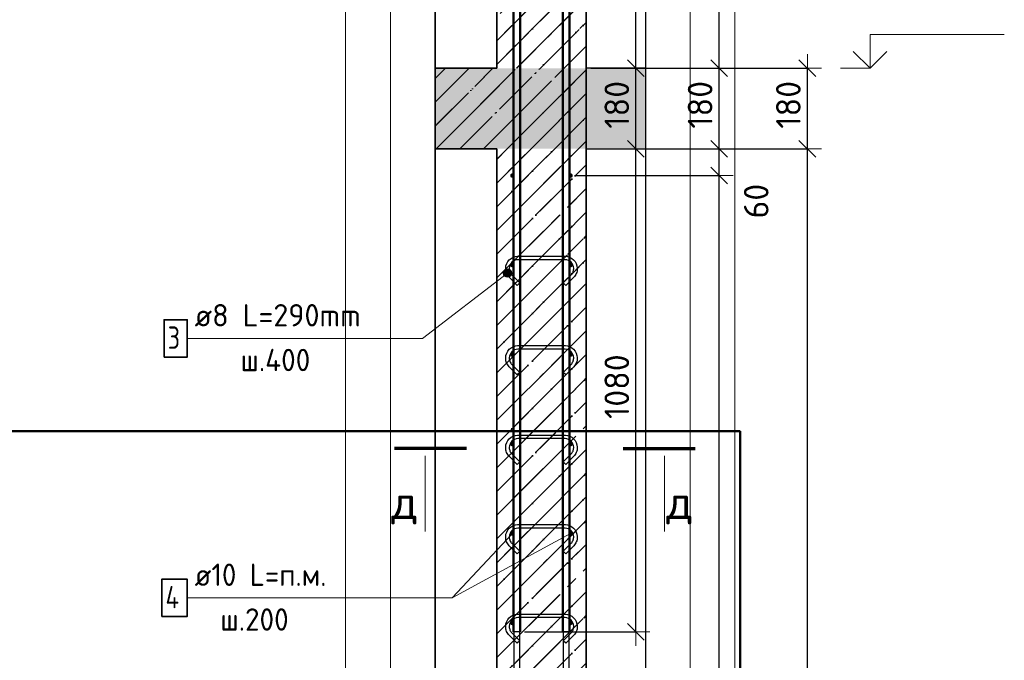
# Model space of a CAD drawing. Header units: millimetres. Extents: x -3026 to 47325, y -2839 to 55854.
# Tile 59 of 130: x 23640 to 25840, y 46178 to 47610. Entities that reach past the tile are written whole.
import ezdxf

# ---------------------------------------------------------------- set-up
doc = ezdxf.new("R2010")
doc.units = ezdxf.units.MM
doc.header["$PDMODE"] = 65
doc.linetypes.add('______11', pattern=[125, 100, -12.5, 0, -12.5])
doc.linetypes.add('______5', pattern=[275, 200, -25, 25, -25])
for name, color, linetype, lineweight in [('Standard', 7, 'Continuous', 25), ('Арм.стержн. вертикальными 1', 22, 'Continuous', 35), ('Арм.стержн.горизонт. 1', 180, 'Continuous', 35), ('Высотная отметка (окна)', 7, 'Continuous', 13), ('Высотная отметки_ общее', 7, 'Continuous', 13), ('Перекрытие_ общее', 7, 'Continuous', 35), ('Размерная линия_ общее', 7, 'Continuous', 13)]:
    doc.layers.add(name, color=color, linetype=linetype, lineweight=lineweight)
doc.layers.add('Арм.стержн. вертикальными 2', color=7, linetype='Continuous', lineweight=35, true_color=0x006e00)
doc.layers.add('Арм.стержн.Стяжки', color=7, linetype='Continuous', lineweight=35, true_color=0x501e0f)
doc.styles.add('ISOCPEUR', font='ISOCPEUR')
doc.dimstyles.new('DIMSTYLE_3', dxfattribs={"dimtxt": 55, "dimasz": 62.5, "dimexe": 0, "dimexo": 0, "dimgap": 27.5, "dimtad": 2, "dimdec": 0, "dimrnd": 5, "dimzin": 12, "dimdsep": 46, "dimtxsty": 'ISOCPEUR', "dimblk1": 'ALL_ML_STRICH', "dimblk2": 'ALL_ML_STRICH', "dimsah": 1, "dimcen": 0, "dimclrd": 7, "dimclre": 256, "dimclrt": 7, "dimadec": 0, "dimazin": 0, "dimtfac": 1, "dimtdec": 0, "dimtix": 1, "dimtmove": 2, "dimatfit": 3, "dimfxl": 0, "dimtzin": 0, "dimlwd": 0, "dimlwe": -3, "dimarcsym": 0})
doc.dimstyles.new('DIMSTYLE_9', dxfattribs={"dimtxt": 55, "dimasz": 62.5, "dimexe": 0, "dimexo": 0, "dimgap": 27.5, "dimtad": 0, "dimdec": 0, "dimrnd": 5, "dimzin": 12, "dimdsep": 46, "dimtxsty": 'ISOCPEUR', "dimblk1": 'ALL_ML_STRICH', "dimblk2": 'ALL_ML_STRICH', "dimsah": 1, "dimcen": 0, "dimclrd": 7, "dimclre": 256, "dimclrt": 7, "dimadec": 0, "dimazin": 0, "dimtfac": 1, "dimtdec": 0, "dimtix": 1, "dimtmove": 2, "dimatfit": 3, "dimfxl": 0, "dimtvp": 1.2, "dimtzin": 0, "dimlwd": 0, "dimlwe": -3, "dimarcsym": 0})
pattern_1 = [(225, (0, 0), (53.03301, -53.03301), [100, -12.5, 0, -12.5]), (225, (26.52, -26.52), (53.03301, -53.03301), [200, -25, 25, -25])]

# ---------------------------------------------------------------- blocks, each defined once
blk = doc.blocks.new('COMPLEX_ELEVATIONDIM_5')
at = {"layer": 'Высотная отметки_ общее', "color": 7, "linetype": 'Continuous', "lineweight": 13, "transparency": 33554687}
for p, q in [((25540, 47501.6), (25540, 47576.6)), ((25540, 47576.6), (25840, 47576.6)), ((25540, 47501.6), (25502.5, 47539.1)), ((25540, 47501.6), (25577.5, 47539.1)), ((25540, 47501.6), (25540, 47501.6)), ((25540, 47501.6), (25540, 47501.6)), ((25540, 47501.6), (25540, 47501.6)), ((25540, 47501.6), (25540, 47501.6))]:
    blk.add_line(p, q, dxfattribs=at)
blk.add_lwpolyline([(25540, 47501.6), (25532.1, 47501.6), (25532.1, 47501.6), (25473.9, 47501.6)], dxfattribs=at)
blk = doc.blocks.new('ALL_ML_STRICH')
at = {"color": 0, "linetype": 'ByBlock', "lineweight": -2}
for p, q in [((0, -0.5), (0, 0.5)), ((-1, 0), (0.5, 0)), ((-0.3, -0.3), (0.3, 0.3))]:
    blk.add_line(p, q, dxfattribs=at)
blk = doc.blocks.new('*D115')
at = {"layer": 'DEFPOINTS', "color": 7, "linetype": 'Continuous', "lineweight": 13, "transparency": 33554687}
for p in [(24992.1, 47321.6), (25020.7, 44201.6), (25400, 44201.6)]:
    blk.add_point(p, dxfattribs=at)
at = {"layer": 'Размерная линия_ общее', "color": 253, "linetype": 'Continuous', "lineweight": -2, "true_color": 0xa0a0a0, "transparency": 33554687}
for p, q in [((25012.1, 47321.6), (25400, 47321.6)), ((25040.7, 44201.6), (25400, 44201.6))]:
    blk.add_line(p, q, dxfattribs=at)
at = {"layer": 'Размерная линия_ общее', "color": 7, "linetype": 'Continuous', "lineweight": -2, "transparency": 33554687}
blk.add_line((25400, 44201.6), (25400, 47321.6), dxfattribs=at)
at = {"layer": 'Размерная линия_ общее', "color": 7, "linetype": 'Continuous', "lineweight": 13, "transparency": 33554687, "xscale": 62.5, "yscale": 62.5, "zscale": 62.5}
for p, rotation in [((25400, 47321.6), 90), ((25400, 44201.6), 270)]:
    blk.add_blockref('ALL_ML_STRICH', p, dxfattribs=dict(at, rotation=rotation))
at = {"layer": 'Размерная линия_ общее', "color": 7, "linetype": 'Continuous', "lineweight": 13, "transparency": 33554687, "insert": (25357.5, 45769.8), "char_height": 55, "width": 220, "attachment_point": 5, "rotation": 90, "style": 'ISOCPEUR'}
blk.add_mtext('\\A1;{3120}', dxfattribs=at)
blk = doc.blocks.new('*D116')
at = {"layer": 'DEFPOINTS', "color": 7, "linetype": 'Continuous', "lineweight": 13, "transparency": 33554687}
for p in [(24996.1, 47501.6), (24992.1, 47321.6), (25400, 47321.6)]:
    blk.add_point(p, dxfattribs=at)
at = {"layer": 'Размерная линия_ общее', "color": 253, "linetype": 'Continuous', "lineweight": -2, "true_color": 0xa0a0a0, "transparency": 33554687}
for p, q in [((25016.1, 47501.6), (25400, 47501.6)), ((25012.1, 47321.6), (25400, 47321.6))]:
    blk.add_line(p, q, dxfattribs=at)
at = {"layer": 'Размерная линия_ общее', "color": 7, "linetype": 'Continuous', "lineweight": -2, "transparency": 33554687}
blk.add_line((25400, 47321.6), (25400, 47501.6), dxfattribs=at)
at = {"layer": 'Размерная линия_ общее', "color": 7, "linetype": 'Continuous', "lineweight": 13, "transparency": 33554687, "xscale": 62.5, "yscale": 62.5, "zscale": 62.5}
for p, rotation in [((25400, 47501.6), 90), ((25400, 47321.6), 270)]:
    blk.add_blockref('ALL_ML_STRICH', p, dxfattribs=dict(at, rotation=rotation))
at = {"layer": 'Размерная линия_ общее', "color": 7, "linetype": 'Continuous', "lineweight": 13, "transparency": 33554687, "insert": (25357.5, 47419.8), "char_height": 55, "width": 165, "attachment_point": 5, "rotation": 90, "style": 'ISOCPEUR'}
blk.add_mtext('\\A1;{180}', dxfattribs=at)
blk = doc.blocks.new('*D117')
at = {"layer": 'DEFPOINTS', "color": 7, "linetype": 'Continuous', "lineweight": 13, "transparency": 33554687}
for p in [(24895.9, 47321.6), (24747.9, 46241.6), (25016.7, 46241.6)]:
    blk.add_point(p, dxfattribs=at)
at = {"layer": 'Размерная линия_ общее', "color": 253, "linetype": 'Continuous', "lineweight": -2, "true_color": 0xa0a0a0, "transparency": 33554687}
for p, q in [((24915.9, 47321.6), (25016.7, 47321.6)), ((24767.9, 46241.6), (25016.7, 46241.6))]:
    blk.add_line(p, q, dxfattribs=at)
at = {"layer": 'Размерная линия_ общее', "color": 7, "linetype": 'Continuous', "lineweight": -2, "transparency": 33554687}
blk.add_line((25016.7, 46241.6), (25016.7, 47321.6), dxfattribs=at)
at = {"layer": 'Размерная линия_ общее', "color": 7, "linetype": 'Continuous', "lineweight": 13, "transparency": 33554687, "xscale": 62.5, "yscale": 62.5, "zscale": 62.5}
for p, rotation in [((25016.7, 47321.6), 90), ((25016.7, 46241.6), 270)]:
    blk.add_blockref('ALL_ML_STRICH', p, dxfattribs=dict(at, rotation=rotation))
at = {"layer": 'Размерная линия_ общее', "color": 7, "linetype": 'Continuous', "lineweight": 13, "transparency": 33554687, "insert": (24974.2, 46789.8), "char_height": 55, "width": 220, "attachment_point": 5, "rotation": 90, "style": 'ISOCPEUR'}
blk.add_mtext('\\A1;{1080}', dxfattribs=at)
blk = doc.blocks.new('*D118')
at = {"layer": 'DEFPOINTS', "color": 7, "linetype": 'Continuous', "lineweight": 13, "transparency": 33554687}
for p in [(24895.9, 47501.6), (24895.9, 47321.6), (25016.7, 47321.6)]:
    blk.add_point(p, dxfattribs=at)
at = {"layer": 'Размерная линия_ общее', "color": 253, "linetype": 'Continuous', "lineweight": -2, "true_color": 0xa0a0a0, "transparency": 33554687}
for p, q in [((24915.9, 47501.6), (25016.7, 47501.6)), ((24915.9, 47321.6), (25016.7, 47321.6))]:
    blk.add_line(p, q, dxfattribs=at)
at = {"layer": 'Размерная линия_ общее', "color": 7, "linetype": 'Continuous', "lineweight": -2, "transparency": 33554687}
blk.add_line((25016.7, 47321.6), (25016.7, 47501.6), dxfattribs=at)
at = {"layer": 'Размерная линия_ общее', "color": 7, "linetype": 'Continuous', "lineweight": 13, "transparency": 33554687, "xscale": 62.5, "yscale": 62.5, "zscale": 62.5}
for p, rotation in [((25016.7, 47501.6), 90), ((25016.7, 47321.6), 270)]:
    blk.add_blockref('ALL_ML_STRICH', p, dxfattribs=dict(at, rotation=rotation))
at = {"layer": 'Размерная линия_ общее', "color": 7, "linetype": 'Continuous', "lineweight": 13, "transparency": 33554687, "insert": (24974.2, 47419.8), "char_height": 55, "width": 165, "attachment_point": 5, "rotation": 90, "style": 'ISOCPEUR'}
blk.add_mtext('\\A1;{180}', dxfattribs=at)
blk = doc.blocks.new('*D119')
at = {"layer": 'DEFPOINTS', "color": 7, "linetype": 'Continuous', "lineweight": 13, "transparency": 33554687}
for p in [(24857.9, 48581.6), (24895.9, 47501.6), (25016.7, 47501.6)]:
    blk.add_point(p, dxfattribs=at)
at = {"layer": 'Размерная линия_ общее', "color": 253, "linetype": 'Continuous', "lineweight": -2, "true_color": 0xa0a0a0, "transparency": 33554687}
for p, q in [((24877.9, 48581.6), (25016.7, 48581.6)), ((24915.9, 47501.6), (25016.7, 47501.6))]:
    blk.add_line(p, q, dxfattribs=at)
at = {"layer": 'Размерная линия_ общее', "color": 7, "linetype": 'Continuous', "lineweight": -2, "transparency": 33554687}
blk.add_line((25016.7, 47501.6), (25016.7, 48581.6), dxfattribs=at)
at = {"layer": 'Размерная линия_ общее', "color": 7, "linetype": 'Continuous', "lineweight": 13, "transparency": 33554687, "xscale": 62.5, "yscale": 62.5, "zscale": 62.5}
for p, rotation in [((25016.7, 48581.6), 90), ((25016.7, 47501.6), 270)]:
    blk.add_blockref('ALL_ML_STRICH', p, dxfattribs=dict(at, rotation=rotation))
at = {"layer": 'Размерная линия_ общее', "color": 7, "linetype": 'Continuous', "lineweight": 13, "transparency": 33554687, "insert": (24974.2, 48049.8), "char_height": 55, "width": 220, "attachment_point": 5, "rotation": 90, "style": 'ISOCPEUR'}
blk.add_mtext('\\A1;{1080}', dxfattribs=at)
blk = doc.blocks.new('*D121')
at = {"layer": 'DEFPOINTS', "color": 7, "linetype": 'Continuous', "lineweight": 13, "transparency": 33554687}
for p in [(24860.9, 47261.6), (24860.9, 44261.6), (25202.8, 44261.6)]:
    blk.add_point(p, dxfattribs=at)
at = {"layer": 'Размерная линия_ общее', "color": 253, "linetype": 'Continuous', "lineweight": -2, "true_color": 0xa0a0a0, "transparency": 33554687}
for p, q in [((24880.9, 47261.6), (25202.8, 47261.6)), ((24880.9, 44261.6), (25202.8, 44261.6))]:
    blk.add_line(p, q, dxfattribs=at)
at = {"layer": 'Размерная линия_ общее', "color": 7, "linetype": 'Continuous', "lineweight": -2, "transparency": 33554687}
blk.add_line((25202.8, 44261.6), (25202.8, 47261.6), dxfattribs=at)
at = {"layer": 'Размерная линия_ общее', "color": 7, "linetype": 'Continuous', "lineweight": 13, "transparency": 33554687, "xscale": 62.5, "yscale": 62.5, "zscale": 62.5}
for p, rotation in [((25202.8, 47261.6), 90), ((25202.8, 44261.6), 270)]:
    blk.add_blockref('ALL_ML_STRICH', p, dxfattribs=dict(at, rotation=rotation))
at = {"layer": 'Размерная линия_ общее', "color": 7, "linetype": 'Continuous', "lineweight": 13, "transparency": 33554687, "insert": (25132.8, 45576.6), "char_height": 55, "width": 2.75, "attachment_point": 1, "rotation": 90, "line_spacing_factor": 0.60241, "style": 'ISOCPEUR'}
blk.add_mtext('\\W0.91;15х200=3000', dxfattribs=at)
blk = doc.blocks.new('*D122')
at = {"layer": 'DEFPOINTS', "color": 7, "linetype": 'Continuous', "lineweight": 13, "transparency": 33554687}
for p in [(24895.9, 47321.6), (24860.9, 47261.6), (25202.8, 47261.6)]:
    blk.add_point(p, dxfattribs=at)
at = {"layer": 'Размерная линия_ общее', "color": 253, "linetype": 'Continuous', "lineweight": -2, "true_color": 0xa0a0a0, "transparency": 33554687}
for p, q in [((24915.9, 47321.6), (25202.8, 47321.6)), ((24880.9, 47261.6), (25202.8, 47261.6))]:
    blk.add_line(p, q, dxfattribs=at)
at = {"layer": 'Размерная линия_ общее', "color": 7, "linetype": 'Continuous', "lineweight": -2, "transparency": 33554687}
blk.add_line((25202.8, 47261.6), (25202.8, 47321.6), dxfattribs=at)
at = {"layer": 'Размерная линия_ общее', "color": 7, "linetype": 'Continuous', "lineweight": 13, "transparency": 33554687, "xscale": 62.5, "yscale": 62.5, "zscale": 62.5}
for p, rotation in [((25202.8, 47321.6), 90), ((25202.8, 47261.6), 270)]:
    blk.add_blockref('ALL_ML_STRICH', p, dxfattribs=dict(at, rotation=rotation))
at = {"layer": 'Размерная линия_ общее', "color": 7, "linetype": 'Continuous', "lineweight": 13, "transparency": 33554687, "insert": (25285.7, 47204.5), "char_height": 55, "width": 110, "attachment_point": 5, "rotation": 90, "style": 'ISOCPEUR'}
blk.add_mtext('\\A1;{60}', dxfattribs=at)
blk = doc.blocks.new('*D123')
at = {"layer": 'DEFPOINTS', "color": 7, "linetype": 'Continuous', "lineweight": 13, "transparency": 33554687}
for p in [(24895.9, 47501.6), (24895.9, 47321.6), (25202.8, 47321.6)]:
    blk.add_point(p, dxfattribs=at)
at = {"layer": 'Размерная линия_ общее', "color": 253, "linetype": 'Continuous', "lineweight": -2, "true_color": 0xa0a0a0, "transparency": 33554687}
for p, q in [((24915.9, 47501.6), (25202.8, 47501.6)), ((24915.9, 47321.6), (25202.8, 47321.6))]:
    blk.add_line(p, q, dxfattribs=at)
at = {"layer": 'Размерная линия_ общее', "color": 7, "linetype": 'Continuous', "lineweight": -2, "transparency": 33554687}
blk.add_line((25202.8, 47321.6), (25202.8, 47501.6), dxfattribs=at)
at = {"layer": 'Размерная линия_ общее', "color": 7, "linetype": 'Continuous', "lineweight": 13, "transparency": 33554687, "xscale": 62.5, "yscale": 62.5, "zscale": 62.5}
for p, rotation in [((25202.8, 47501.6), 90), ((25202.8, 47321.6), 270)]:
    blk.add_blockref('ALL_ML_STRICH', p, dxfattribs=dict(at, rotation=rotation))
at = {"layer": 'Размерная линия_ общее', "color": 7, "linetype": 'Continuous', "lineweight": 13, "transparency": 33554687, "insert": (25160.3, 47419.8), "char_height": 55, "width": 165, "attachment_point": 5, "rotation": 90, "style": 'ISOCPEUR'}
blk.add_mtext('\\A1;{180}', dxfattribs=at)
blk = doc.blocks.new('*D124')
at = {"layer": 'DEFPOINTS', "color": 7, "linetype": 'Continuous', "lineweight": 13, "transparency": 33554687}
for p in [(24856.9, 48501.6), (24895.9, 47501.6), (25202.8, 47501.6)]:
    blk.add_point(p, dxfattribs=at)
at = {"layer": 'Размерная линия_ общее', "color": 253, "linetype": 'Continuous', "lineweight": -2, "true_color": 0xa0a0a0, "transparency": 33554687}
for p, q in [((24876.9, 48501.6), (25202.8, 48501.6)), ((24915.9, 47501.6), (25202.8, 47501.6))]:
    blk.add_line(p, q, dxfattribs=at)
at = {"layer": 'Размерная линия_ общее', "color": 7, "linetype": 'Continuous', "lineweight": -2, "transparency": 33554687}
blk.add_line((25202.8, 47501.6), (25202.8, 48501.6), dxfattribs=at)
at = {"layer": 'Размерная линия_ общее', "color": 7, "linetype": 'Continuous', "lineweight": 13, "transparency": 33554687, "xscale": 62.5, "yscale": 62.5, "zscale": 62.5}
for p, rotation in [((25202.8, 48501.6), 90), ((25202.8, 47501.6), 270)]:
    blk.add_blockref('ALL_ML_STRICH', p, dxfattribs=dict(at, rotation=rotation))
at = {"layer": 'Размерная линия_ общее', "color": 7, "linetype": 'Continuous', "lineweight": 13, "transparency": 33554687, "insert": (25160.3, 48009.8), "char_height": 55, "width": 220, "attachment_point": 5, "rotation": 90, "style": 'ISOCPEUR'}
blk.add_mtext('\\A1;{1000}', dxfattribs=at)

msp = doc.modelspace()

# ---------------------------------------------------------------- hatches: boundary and pattern name
at = {"layer": 'Standard', "linetype": 'Continuous', "lineweight": 35, "true_color": 0xababab, "transparency": 33554687}
h = msp.add_hatch(dxfattribs=at)
h.set_pattern_fill('__________541', color=253, scale=25, angle=135, style=0, pattern_type=2)
h.set_pattern_definition(pattern_1)
h.paths.add_polyline_path([(24705.9, 47501.6), (24905.9, 47501.6), (24905.9, 48630.8), (24705.9, 48630.8)], flags=0)
at = {"layer": 'Standard', "linetype": 'Continuous', "lineweight": 13, "transparency": 33554687}
h = msp.add_hatch(dxfattribs=at)
h.set_pattern_fill('__________539', scale=25, style=0, pattern_type=2)
h.set_pattern_definition([(45, (0, 0), (-53.03301, 53.03301), [100, -12.5, 0, -12.5]), (45, (-26.52, 26.52), (-53.03301, 53.03301), [200, -25, 25, -25])])
h.paths.add_polyline_path([(24905.9, 47321.6), (24905.9, 47501.6), (24568.2, 47501.6), (24568.2, 47321.6)], flags=0)
msp.add_hatch(color=9, dxfattribs=at).paths.add_polyline_path([(24905.9, 47321.6), (24905.9, 47501.6), (24568.2, 47501.6), (24568.2, 47321.6)])
at = {"layer": 'Standard', "linetype": 'Continuous', "lineweight": 35, "true_color": 0xababab, "transparency": 33554687}
h = msp.add_hatch(dxfattribs=at)
h.set_pattern_fill('__________541', color=253, scale=25, angle=135, style=0, pattern_type=2)
h.set_pattern_definition(pattern_1)
h.paths.add_polyline_path([(24905.9, 47321.6), (24705.9, 47321.6), (24705.9, 44201.6), (24905.9, 44201.6)], flags=0)
at = {"layer": 'Арм.стержн.горизонт. 1', "linetype": 'Continuous', "lineweight": 50, "transparency": 33554687}
for points in [[(24745.9, 47261.6), (24745.5, 47263.5), (24744.4, 47265.1), (24742.8, 47266.2), (24740.9, 47266.6), (24738.9, 47266.2), (24737.3, 47265.1), (24736.2, 47263.5), (24735.9, 47261.6), (24736.2, 47259.6), (24737.3, 47258), (24738.9, 47256.9), (24740.9, 47256.6), (24742.8, 47256.9), (24744.4, 47258), (24745.5, 47259.6)], [(24875.9, 47261.6), (24875.5, 47263.5), (24874.4, 47265.1), (24872.8, 47266.2), (24870.9, 47266.6), (24868.9, 47266.2), (24867.3, 47265.1), (24866.2, 47263.5), (24865.9, 47261.6), (24866.2, 47259.6), (24867.3, 47258), (24868.9, 47256.9), (24870.9, 47256.6), (24872.8, 47256.9), (24874.4, 47258), (24875.5, 47259.6)], [(24745.9, 47061.6), (24745.5, 47063.5), (24744.4, 47065.1), (24742.8, 47066.2), (24740.9, 47066.6), (24738.9, 47066.2), (24737.3, 47065.1), (24736.2, 47063.5), (24735.9, 47061.6), (24736.2, 47059.6), (24737.3, 47058), (24738.9, 47056.9), (24740.9, 47056.6), (24742.8, 47056.9), (24744.4, 47058), (24745.5, 47059.6)], [(24875.9, 47061.6), (24875.5, 47063.5), (24874.4, 47065.1), (24872.8, 47066.2), (24870.9, 47066.6), (24868.9, 47066.2), (24867.3, 47065.1), (24866.2, 47063.5), (24865.9, 47061.6), (24866.2, 47059.6), (24867.3, 47058), (24868.9, 47056.9), (24870.9, 47056.6), (24872.8, 47056.9), (24874.4, 47058), (24875.5, 47059.6)], [(24745.9, 46861.6), (24745.5, 46863.5), (24744.4, 46865.1), (24742.8, 46866.2), (24740.9, 46866.6), (24738.9, 46866.2), (24737.3, 46865.1), (24736.2, 46863.5), (24735.9, 46861.6), (24736.2, 46859.6), (24737.3, 46858), (24738.9, 46856.9), (24740.9, 46856.6), (24742.8, 46856.9), (24744.4, 46858), (24745.5, 46859.6)], [(24875.9, 46861.6), (24875.5, 46863.5), (24874.4, 46865.1), (24872.8, 46866.2), (24870.9, 46866.6), (24868.9, 46866.2), (24867.3, 46865.1), (24866.2, 46863.5), (24865.9, 46861.6), (24866.2, 46859.6), (24867.3, 46858), (24868.9, 46856.9), (24870.9, 46856.6), (24872.8, 46856.9), (24874.4, 46858), (24875.5, 46859.6)], [(24745.9, 46661.6), (24745.5, 46663.5), (24744.4, 46665.1), (24742.8, 46666.2), (24740.9, 46666.6), (24738.9, 46666.2), (24737.3, 46665.1), (24736.2, 46663.5), (24735.9, 46661.6), (24736.2, 46659.6), (24737.3, 46658), (24738.9, 46656.9), (24740.9, 46656.6), (24742.8, 46656.9), (24744.4, 46658), (24745.5, 46659.6)], [(24875.9, 46661.6), (24875.5, 46663.5), (24874.4, 46665.1), (24872.8, 46666.2), (24870.9, 46666.6), (24868.9, 46666.2), (24867.3, 46665.1), (24866.2, 46663.5), (24865.9, 46661.6), (24866.2, 46659.6), (24867.3, 46658), (24868.9, 46656.9), (24870.9, 46656.6), (24872.8, 46656.9), (24874.4, 46658), (24875.5, 46659.6)], [(24745.9, 46461.6), (24745.5, 46463.5), (24744.4, 46465.1), (24742.8, 46466.2), (24740.9, 46466.6), (24738.9, 46466.2), (24737.3, 46465.1), (24736.2, 46463.5), (24735.9, 46461.6), (24736.2, 46459.6), (24737.3, 46458), (24738.9, 46456.9), (24740.9, 46456.6), (24742.8, 46456.9), (24744.4, 46458), (24745.5, 46459.6)], [(24875.9, 46461.6), (24875.5, 46463.5), (24874.4, 46465.1), (24872.8, 46466.2), (24870.9, 46466.6), (24868.9, 46466.2), (24867.3, 46465.1), (24866.2, 46463.5), (24865.9, 46461.6), (24866.2, 46459.6), (24867.3, 46458), (24868.9, 46456.9), (24870.9, 46456.6), (24872.8, 46456.9), (24874.4, 46458), (24875.5, 46459.6)], [(24745.9, 46261.6), (24745.5, 46263.5), (24744.4, 46265.1), (24742.8, 46266.2), (24740.9, 46266.6), (24738.9, 46266.2), (24737.3, 46265.1), (24736.2, 46263.5), (24735.9, 46261.6), (24736.2, 46259.6), (24737.3, 46258), (24738.9, 46256.9), (24740.9, 46256.6), (24742.8, 46256.9), (24744.4, 46258), (24745.5, 46259.6)], [(24875.9, 46261.6), (24875.5, 46263.5), (24874.4, 46265.1), (24872.8, 46266.2), (24870.9, 46266.6), (24868.9, 46266.2), (24867.3, 46265.1), (24866.2, 46263.5), (24865.9, 46261.6), (24866.2, 46259.6), (24867.3, 46258), (24868.9, 46256.9), (24870.9, 46256.6), (24872.8, 46256.9), (24874.4, 46258), (24875.5, 46259.6)]]:
    msp.add_hatch(color=4, dxfattribs=at).paths.add_polyline_path(points)
at = {"layer": 'Арм.стержн.Стяжки', "linetype": 'Continuous', "lineweight": 13, "transparency": 33554687}
for points in [[(24720.6, 47042.4), (24731.1, 47034.4), (24721.2, 47047.2)], [(24726.3, 47035), (24720.6, 47042.4), (24722.4, 47037.9)], [(24720.6, 47042.4), (24726.3, 47035), (24731.1, 47034.4)], [(24721.2, 47047.2), (24735.6, 47036.2), (24724.1, 47051.1)], [(24721.2, 47047.2), (24731.1, 47034.4), (24735.6, 47036.2)], [(24724.1, 47051.1), (24738.5, 47040.1), (24728.7, 47052.9)], [(24724.1, 47051.1), (24735.6, 47036.2), (24738.5, 47040.1)], [(24728.7, 47052.9), (24738.5, 47040.1), (24739.1, 47044.8)], [(24728.7, 47052.9), (24739.1, 47044.8), (24733.4, 47052.2)], [(24733.4, 47052.2), (24739.1, 47044.8), (24737.3, 47049.3)]]:
    msp.add_hatch(color=7, dxfattribs=at).paths.add_polyline_path(points)
at = {"layer": 'Перекрытие_ общее', "linetype": 'Continuous', "lineweight": 25, "true_color": 0xe0e0e0, "transparency": 33554687}
msp.add_hatch(color=254, dxfattribs=at).paths.add_polyline_path([(24905.9, 47321.6), (25038.2, 47321.6), (25038.2, 47501.6), (24905.9, 47501.6)])
msp.add_hatch(color=254, dxfattribs=at).paths.add_polyline_path([(24905.9, 47321.6), (25038.2, 47321.6), (25038.2, 47501.6), (24905.9, 47501.6)])

# ---------------------------------------------------------------- linework, layer by layer
at = {"layer": 'Standard', "color": 52, "linetype": 'Continuous', "lineweight": 13, "transparency": 33554687}
for p, q in [((24568.2, 48630.8), (24568.2, 43743.4)), ((24568.2, 43743.4), (24568.2, 48630.8)), ((25038.2, 48630.8), (25038.2, 43743.4)), ((25038.2, 48630.8), (25038.2, 43743.4))]:
    msp.add_line(p, q, dxfattribs=at)
at = {"layer": 'Standard', "color": 52, "linetype": 'Continuous', "lineweight": -3, "transparency": 33554687}
for p, q in [((24568.2, 48630.8), (24568.2, 43743.4)), ((24568.2, 43743.4), (24568.2, 48630.8)), ((25038.2, 48630.8), (25038.2, 43743.4)), ((25038.2, 48630.8), (25038.2, 43743.4))]:
    msp.add_line(p, q, dxfattribs=at)
at = {"layer": 'Standard', "color": 7, "linetype": 'Continuous', "lineweight": 35, "transparency": 33554687}
for p, q in [((24705.9, 48630.8), (24705.9, 47501.6)), ((24705.9, 48630.8), (24705.9, 47501.6)), ((24905.9, 47501.6), (24905.9, 48630.8)), ((24905.9, 47501.6), (24905.9, 48630.8)), ((24705.9, 47501.6), (24568.2, 47501.6)), ((24705.9, 47501.6), (24568.2, 47501.6)), ((24905.9, 47321.6), (24905.9, 47501.6)), ((24905.9, 47321.6), (24905.9, 47501.6)), ((24568.2, 47321.6), (24705.9, 47321.6)), ((24568.2, 47321.6), (24705.9, 47321.6)), ((24705.9, 47321.6), (24705.9, 44201.6)), ((24705.9, 47321.6), (24705.9, 44201.6)), ((24905.9, 44201.6), (24905.9, 47321.6)), ((24905.9, 44201.6), (24905.9, 47321.6))]:
    msp.add_line(p, q, dxfattribs=at)
at = {"layer": 'Standard', "color": 253, "linetype": '______5', "lineweight": 35, "true_color": 0xababab, "transparency": 33554687}
for p, q in [((24705.9, 47563.1), (24905.9, 47763.1)), ((24750.4, 47501.6), (24905.9, 47657)), ((24856.5, 47501.6), (24905.9, 47550.9)), ((24705.9, 47138.8), (24888.6, 47321.6)), ((24705.9, 47244.9), (24782.5, 47321.6)), ((24705.9, 47032.8), (24905.9, 47232.8)), ((24705.9, 46926.7), (24905.9, 47126.7)), ((24705.9, 46820.6), (24905.9, 47020.6)), ((24705.9, 46714.6), (24905.9, 46914.6)), ((24705.9, 46608.5), (24905.9, 46808.5)), ((24705.9, 46502.4), (24905.9, 46702.4)), ((24705.9, 46396.4), (24905.9, 46596.4)), ((24705.9, 46290.3), (24905.9, 46490.3)), ((24705.9, 46184.2), (24905.9, 46384.2)), ((24705.9, 46078.2), (24905.9, 46278.2))]:
    msp.add_line(p, q, dxfattribs=at)
at = {"layer": 'Standard', "color": 253, "linetype": '______11', "lineweight": 35, "true_color": 0xababab, "transparency": 33554687}
for p, q in [((24705.9, 47510), (24905.9, 47710)), ((24803.4, 47501.6), (24905.9, 47604)), ((24705.9, 47191.9), (24835.6, 47321.6)), ((24705.9, 47297.9), (24729.5, 47321.6)), ((24705.9, 47085.8), (24905.9, 47285.8)), ((24705.9, 46979.7), (24905.9, 47179.7)), ((24705.9, 46873.7), (24905.9, 47073.7)), ((24705.9, 46767.6), (24905.9, 46967.6)), ((24705.9, 46661.5), (24905.9, 46861.5)), ((24705.9, 46555.5), (24905.9, 46755.5)), ((24705.9, 46449.4), (24905.9, 46649.4)), ((24705.9, 46343.3), (24905.9, 46543.3)), ((24705.9, 46237.3), (24905.9, 46437.3)), ((24705.9, 46131.2), (24905.9, 46331.2)), ((24705.9, 46025.1), (24905.9, 46225.1))]:
    msp.add_line(p, q, dxfattribs=at)
at = {"layer": 'Standard', "color": 7, "linetype": 'Continuous', "lineweight": 25, "transparency": 33554687}
for p, q in [((24568.2, 47551.6), (24568.2, 47271.6)), ((24568.2, 47551.6), (24568.2, 47271.6)), ((25038.2, 47551.6), (25038.2, 47271.6)), ((25038.2, 47551.6), (25038.2, 47271.6))]:
    msp.add_line(p, q, dxfattribs=at)
at = {"layer": 'Standard', "color": 253, "linetype": '______11', "lineweight": 13, "true_color": 0xababab, "transparency": 33554687}
for p, q in [((24568.2, 47478.5), (24591.3, 47501.6)), ((24568.2, 47372.4), (24697.4, 47501.6)), ((24623.4, 47321.6), (24803.4, 47501.6)), ((24729.5, 47321.6), (24905.9, 47497.9)), ((24835.6, 47321.6), (24905.9, 47391.8))]:
    msp.add_line(p, q, dxfattribs=at)
at = {"layer": 'Standard', "color": 253, "linetype": '______5', "lineweight": 13, "true_color": 0xababab, "transparency": 33554687}
for p, q in [((24568.2, 47425.5), (24644.3, 47501.6)), ((24570.4, 47321.6), (24750.4, 47501.6)), ((24676.5, 47321.6), (24856.5, 47501.6)), ((24782.5, 47321.6), (24905.9, 47444.9)), ((24888.6, 47321.6), (24905.9, 47338.8))]:
    msp.add_line(p, q, dxfattribs=at)
at = {"layer": 'Standard', "color": 7, "linetype": 'Continuous', "lineweight": 70, "transparency": 33554687}
for p, q in [((24638.3, 46651.4), (24477.5, 46651.4)), ((24988.3, 46651.4), (25149.1, 46651.4))]:
    msp.add_line(p, q, dxfattribs=at)
at = {"layer": 'Standard', "color": 7, "linetype": 'Continuous', "lineweight": 13, "transparency": 33554687}
for p, q in [((24546, 46635.4), (24546, 46465.8)), ((25080.6, 46635.4), (25080.6, 46465.8))]:
    msp.add_line(p, q, dxfattribs=at)
for points in [[(24368.2, 43543.4), (25238.2, 43543.4), (25238.2, 48830.8), (24368.2, 48830.8), (24368.2, 43543.4)], [(24468.2, 43643.4), (25138.2, 43643.4), (25138.2, 48730.8), (24468.2, 48730.8), (24468.2, 43643.4)]]:
    msp.add_lwpolyline(points, dxfattribs=at)
at = {"layer": 'Standard', "color": 7, "linetype": 'Continuous', "lineweight": 50, "transparency": 33554687}
msp.add_lwpolyline([(-350, -350.2), (25250, -350.2), (25250, 46690), (-350, 46690), (-350, -350.2)], dxfattribs=at)
at = {"layer": 'Арм.стержн. вертикальными 1', "color": 34, "linetype": 'Continuous', "lineweight": 25, "transparency": 33554687}
for points in [[(24744.9, 44201.6), (24744.9, 48501.6), (24756.9, 48501.6), (24756.9, 44201.6), (24744.9, 44201.6)], [(24744.9, 44201.6), (24744.9, 48501.6), (24756.9, 48501.6), (24756.9, 44201.6), (24744.9, 44201.6)], [(24744.9, 44201.6), (24744.9, 48501.6), (24756.9, 48501.6), (24756.9, 44201.6), (24744.9, 44201.6)], [(24854.9, 44201.6), (24854.9, 48501.6), (24866.9, 48501.6), (24866.9, 44201.6), (24854.9, 44201.6)], [(24854.9, 44201.6), (24854.9, 48501.6), (24866.9, 48501.6), (24866.9, 44201.6), (24854.9, 44201.6)], [(24854.9, 44201.6), (24854.9, 48501.6), (24866.9, 48501.6), (24866.9, 44201.6), (24854.9, 44201.6)]]:
    msp.add_lwpolyline(points, dxfattribs=at)
at = {"layer": 'Арм.стержн. вертикальными 2', "color": 7, "linetype": 'Continuous', "lineweight": 25, "transparency": 33554687}
for points in [[(24758.9, 48581.6), (24758.9, 46241.6), (24742.9, 46241.6), (24742.9, 48581.6), (24758.9, 48581.6)], [(24758.9, 48581.6), (24758.9, 46241.6), (24742.9, 46241.6), (24742.9, 48581.6), (24758.9, 48581.6)], [(24758.9, 48581.6), (24758.9, 46241.6), (24742.9, 46241.6), (24742.9, 48581.6), (24758.9, 48581.6)], [(24868.9, 48581.6), (24868.9, 46241.6), (24852.9, 46241.6), (24852.9, 48581.6), (24868.9, 48581.6)], [(24868.9, 48581.6), (24868.9, 46241.6), (24852.9, 46241.6), (24852.9, 48581.6), (24868.9, 48581.6)], [(24868.9, 48581.6), (24868.9, 46241.6), (24852.9, 46241.6), (24852.9, 48581.6), (24868.9, 48581.6)]]:
    msp.add_lwpolyline(points, dxfattribs=at)
at = {"layer": 'Арм.стержн.горизонт. 1', "color": 52, "linetype": 'Continuous', "lineweight": 35, "transparency": 33554687}
for p, q in [((24705.9, 47321.6), (24705.9, 47321.6)), ((24905.9, 47321.6), (24905.9, 47321.6))]:
    msp.add_line(p, q, dxfattribs=at)
at = {"layer": 'Арм.стержн.горизонт. 1', "color": 7, "linetype": 'Continuous', "lineweight": 13, "transparency": 33554687}
for p, q in [((24606.2, 46317.8), (24740.9, 46461.6)), ((24014.2, 46317.8), (24606.2, 46317.8))]:
    msp.add_line(p, q, dxfattribs=at)
at = {"layer": 'Арм.стержн.горизонт. 1', "color": 7, "linetype": 'Continuous', "lineweight": 35, "transparency": 33554687}
msp.add_lwpolyline([(23957.5, 46276.1), (24014.2, 46276.1), (24014.2, 46359.4), (23957.5, 46359.4), (23957.5, 46276.1)], dxfattribs=at)
at = {"layer": 'Арм.стержн.Стяжки', "color": 7, "linetype": 'Continuous', "lineweight": 13, "transparency": 33554687}
for p, q in [((24540.2, 46897.8), (24729.9, 47043.6)), ((24722.4, 47037.9), (24722.4, 47037.9)), ((24724.1, 47051.1), (24724.1, 47051.1)), ((24737.3, 47049.3), (24737.3, 47049.3)), ((24735.6, 47036.2), (24735.6, 47036.2)), ((24014.2, 46897.8), (24540.2, 46897.8))]:
    msp.add_line(p, q, dxfattribs=at)
at = {"layer": 'Арм.стержн.Стяжки', "color": 40, "linetype": 'Continuous', "lineweight": 25, "transparency": 33554687}
for points in [[(24854.4, 47021.8), (24872.3, 47039.7), (24873.5, 47041.1), (24874.6, 47042.6), (24875.5, 47044.2), (24876.3, 47045.9), (24877, 47047.6), (24877.4, 47049.4), (24877.7, 47051.3), (24877.9, 47053.2), (24877.9, 47054.3), (24877.4, 47057.9), (24876.1, 47061.6), (24874.3, 47065), (24872, 47067.7), (24869.3, 47070), (24865.9, 47071.9), (24862.2, 47073.1), (24858.6, 47073.6), (24753.1, 47073.6), (24749.5, 47073.1), (24745.8, 47071.9), (24742.5, 47070), (24739.7, 47067.7), (24737.4, 47065), (24735.6, 47061.6), (24734.4, 47057.9), (24733.9, 47054.3), (24733.9, 47053.2), (24734, 47051.3), (24734.3, 47049.4), (24734.8, 47047.6), (24735.4, 47045.9), (24736.2, 47044.2), (24737.1, 47042.6), (24738.2, 47041.1), (24739.4, 47039.7), (24757.3, 47021.8), (24751.6, 47016.2), (24733.6, 47034.2), (24731.9, 47036.1), (24730.4, 47038.3), (24729.1, 47040.5), (24728, 47042.8), (24727.1, 47045.3), (24726.5, 47047.8), (24726, 47050.4), (24725.9, 47052.9), (24725.9, 47054.9), (24726.5, 47059.8), (24728.2, 47064.8), (24730.8, 47069.5), (24734, 47073.4), (24737.9, 47076.6), (24742.6, 47079.2), (24747.7, 47080.9), (24752.5, 47081.6), (24859.2, 47081.6), (24864.1, 47080.9), (24869.1, 47079.2), (24873.8, 47076.6), (24877.7, 47073.4), (24880.9, 47069.5), (24883.5, 47064.8), (24885.2, 47059.8), (24885.9, 47054.9), (24885.9, 47052.9), (24885.7, 47050.4), (24885.3, 47047.8), (24884.6, 47045.3), (24883.7, 47042.8), (24882.6, 47040.5), (24881.3, 47038.3), (24879.8, 47036.1), (24878.1, 47034.2), (24860.1, 47016.2), (24854.4, 47021.8)], [(24854.4, 46821.8), (24872.3, 46839.7), (24873.5, 46841.1), (24874.6, 46842.6), (24875.5, 46844.2), (24876.3, 46845.9), (24877, 46847.6), (24877.4, 46849.4), (24877.7, 46851.3), (24877.9, 46853.2), (24877.9, 46854.3), (24877.4, 46857.9), (24876.1, 46861.6), (24874.3, 46865), (24872, 46867.7), (24869.3, 46870), (24865.9, 46871.9), (24862.2, 46873.1), (24858.6, 46873.6), (24753.1, 46873.6), (24749.5, 46873.1), (24745.8, 46871.9), (24742.5, 46870), (24739.7, 46867.7), (24737.4, 46865), (24735.6, 46861.6), (24734.4, 46857.9), (24733.9, 46854.3), (24733.9, 46853.2), (24734, 46851.3), (24734.3, 46849.4), (24734.8, 46847.6), (24735.4, 46845.9), (24736.2, 46844.2), (24737.1, 46842.6), (24738.2, 46841.1), (24739.4, 46839.7), (24757.3, 46821.8), (24751.6, 46816.2), (24733.6, 46834.2), (24731.9, 46836.1), (24730.4, 46838.3), (24729.1, 46840.5), (24728, 46842.8), (24727.1, 46845.3), (24726.5, 46847.8), (24726, 46850.4), (24725.9, 46852.9), (24725.9, 46854.9), (24726.5, 46859.8), (24728.2, 46864.8), (24730.8, 46869.5), (24734, 46873.4), (24737.9, 46876.6), (24742.6, 46879.2), (24747.7, 46880.9), (24752.5, 46881.6), (24859.2, 46881.6), (24864.1, 46880.9), (24869.1, 46879.2), (24873.8, 46876.6), (24877.7, 46873.4), (24880.9, 46869.5), (24883.5, 46864.8), (24885.2, 46859.8), (24885.9, 46854.9), (24885.9, 46852.9), (24885.7, 46850.4), (24885.3, 46847.8), (24884.6, 46845.3), (24883.7, 46842.8), (24882.6, 46840.5), (24881.3, 46838.3), (24879.8, 46836.1), (24878.1, 46834.2), (24860.1, 46816.2), (24854.4, 46821.8)], [(24854.4, 46621.8), (24872.3, 46639.7), (24873.5, 46641.1), (24874.6, 46642.6), (24875.5, 46644.2), (24876.3, 46645.9), (24877, 46647.6), (24877.4, 46649.4), (24877.7, 46651.3), (24877.9, 46653.2), (24877.9, 46654.3), (24877.4, 46657.9), (24876.1, 46661.6), (24874.3, 46665), (24872, 46667.7), (24869.3, 46670), (24865.9, 46671.9), (24862.2, 46673.1), (24858.6, 46673.6), (24753.1, 46673.6), (24749.5, 46673.1), (24745.8, 46671.9), (24742.5, 46670), (24739.7, 46667.7), (24737.4, 46665), (24735.6, 46661.6), (24734.4, 46657.9), (24733.9, 46654.3), (24733.9, 46653.2), (24734, 46651.3), (24734.3, 46649.4), (24734.8, 46647.6), (24735.4, 46645.9), (24736.2, 46644.2), (24737.1, 46642.6), (24738.2, 46641.1), (24739.4, 46639.7), (24757.3, 46621.8), (24751.6, 46616.2), (24733.6, 46634.2), (24731.9, 46636.1), (24730.4, 46638.3), (24729.1, 46640.5), (24728, 46642.8), (24727.1, 46645.3), (24726.5, 46647.8), (24726, 46650.4), (24725.9, 46652.9), (24725.9, 46654.9), (24726.5, 46659.8), (24728.2, 46664.8), (24730.8, 46669.5), (24734, 46673.4), (24737.9, 46676.6), (24742.6, 46679.2), (24747.7, 46680.9), (24752.5, 46681.6), (24859.2, 46681.6), (24864.1, 46680.9), (24869.1, 46679.2), (24873.8, 46676.6), (24877.7, 46673.4), (24880.9, 46669.5), (24883.5, 46664.8), (24885.2, 46659.8), (24885.9, 46654.9), (24885.9, 46652.9), (24885.7, 46650.4), (24885.3, 46647.8), (24884.6, 46645.3), (24883.7, 46642.8), (24882.6, 46640.5), (24881.3, 46638.3), (24879.8, 46636.1), (24878.1, 46634.2), (24860.1, 46616.2), (24854.4, 46621.8)], [(24854.4, 46421.8), (24872.3, 46439.7), (24873.5, 46441.1), (24874.6, 46442.6), (24875.5, 46444.2), (24876.3, 46445.9), (24877, 46447.6), (24877.4, 46449.4), (24877.7, 46451.3), (24877.9, 46453.2), (24877.9, 46454.3), (24877.4, 46457.9), (24876.1, 46461.6), (24874.3, 46465), (24872, 46467.7), (24869.3, 46470), (24865.9, 46471.9), (24862.2, 46473.1), (24858.6, 46473.6), (24753.1, 46473.6), (24749.5, 46473.1), (24745.8, 46471.9), (24742.5, 46470), (24739.7, 46467.7), (24737.4, 46465), (24735.6, 46461.6), (24734.4, 46457.9), (24733.9, 46454.3), (24733.9, 46453.2), (24734, 46451.3), (24734.3, 46449.4), (24734.8, 46447.6), (24735.4, 46445.9), (24736.2, 46444.2), (24737.1, 46442.6), (24738.2, 46441.1), (24739.4, 46439.7), (24757.3, 46421.8), (24751.6, 46416.2), (24733.6, 46434.2), (24731.9, 46436.1), (24730.4, 46438.3), (24729.1, 46440.5), (24728, 46442.8), (24727.1, 46445.3), (24726.5, 46447.8), (24726, 46450.4), (24725.9, 46452.9), (24725.9, 46454.9), (24726.5, 46459.8), (24728.2, 46464.8), (24730.8, 46469.5), (24734, 46473.4), (24737.9, 46476.6), (24742.6, 46479.2), (24747.7, 46480.9), (24752.5, 46481.6), (24859.2, 46481.6), (24864.1, 46480.9), (24869.1, 46479.2), (24873.8, 46476.6), (24877.7, 46473.4), (24880.9, 46469.5), (24883.5, 46464.8), (24885.2, 46459.8), (24885.9, 46454.9), (24885.9, 46452.9), (24885.7, 46450.4), (24885.3, 46447.8), (24884.6, 46445.3), (24883.7, 46442.8), (24882.6, 46440.5), (24881.3, 46438.3), (24879.8, 46436.1), (24878.1, 46434.2), (24860.1, 46416.2), (24854.4, 46421.8)], [(24854.4, 46221.8), (24872.3, 46239.7), (24873.5, 46241.1), (24874.6, 46242.6), (24875.5, 46244.2), (24876.3, 46245.9), (24877, 46247.6), (24877.4, 46249.4), (24877.7, 46251.3), (24877.9, 46253.2), (24877.9, 46254.3), (24877.4, 46257.9), (24876.1, 46261.6), (24874.3, 46265), (24872, 46267.7), (24869.3, 46270), (24865.9, 46271.9), (24862.2, 46273.1), (24858.6, 46273.6), (24753.1, 46273.6), (24749.5, 46273.1), (24745.8, 46271.9), (24742.5, 46270), (24739.7, 46267.7), (24737.4, 46265), (24735.6, 46261.6), (24734.4, 46257.9), (24733.9, 46254.3), (24733.9, 46253.2), (24734, 46251.3), (24734.3, 46249.4), (24734.8, 46247.6), (24735.4, 46245.9), (24736.2, 46244.2), (24737.1, 46242.6), (24738.2, 46241.1), (24739.4, 46239.7), (24757.3, 46221.8), (24751.6, 46216.2), (24733.6, 46234.2), (24731.9, 46236.1), (24730.4, 46238.3), (24729.1, 46240.5), (24728, 46242.8), (24727.1, 46245.3), (24726.5, 46247.8), (24726, 46250.4), (24725.9, 46252.9), (24725.9, 46254.9), (24726.5, 46259.8), (24728.2, 46264.8), (24730.8, 46269.5), (24734, 46273.4), (24737.9, 46276.6), (24742.6, 46279.2), (24747.7, 46280.9), (24752.5, 46281.6), (24859.2, 46281.6), (24864.1, 46280.9), (24869.1, 46279.2), (24873.8, 46276.6), (24877.7, 46273.4), (24880.9, 46269.5), (24883.5, 46264.8), (24885.2, 46259.8), (24885.9, 46254.9), (24885.9, 46252.9), (24885.7, 46250.4), (24885.3, 46247.8), (24884.6, 46245.3), (24883.7, 46242.8), (24882.6, 46240.5), (24881.3, 46238.3), (24879.8, 46236.1), (24878.1, 46234.2), (24860.1, 46216.2), (24854.4, 46221.8)]]:
    msp.add_lwpolyline(points, dxfattribs=at)
at = {"layer": 'Арм.стержн.Стяжки', "color": 7, "linetype": 'Continuous', "lineweight": 35, "transparency": 33554687}
msp.add_lwpolyline([(23962.5, 46856.1), (24014.2, 46856.1), (24014.2, 46939.4), (23962.5, 46939.4), (23962.5, 46856.1)], dxfattribs=at)
at = {"layer": 'Арм.стержн.Стяжки', "color": 7, "linetype": 'Continuous', "lineweight": 13, "transparency": 33554687}
msp.add_circle((24729.9, 47043.6), 9.38, dxfattribs=at)
at = {"layer": 'Высотная отметка (окна)', "color": 7, "linetype": 'Continuous', "lineweight": 13, "transparency": 33554687}
msp.add_line((24870.9, 46461.6), (24606.2, 46317.8), dxfattribs=at)
at = {"layer": 'Перекрытие_ общее', "color": 7, "linetype": 'Continuous', "lineweight": 25, "transparency": 33554687}
for p, q in [((25038.2, 47501.6), (24905.9, 47501.6)), ((25038.2, 47501.6), (24905.9, 47501.6)), ((24905.9, 47321.6), (25038.2, 47321.6)), ((24905.9, 47321.6), (25038.2, 47321.6))]:
    msp.add_line(p, q, dxfattribs=at)

# ---------------------------------------------------------------- block references
at = {"layer": 'Высотная отметки_ общее', "color": 7, "linetype": 'Continuous', "lineweight": 13, "transparency": 33554687}
msp.add_blockref('COMPLEX_ELEVATIONDIM_5', (0, 0), dxfattribs=at)

# ---------------------------------------------------------------- texts
at = {"layer": 'Standard', "color": 7, "linetype": 'Continuous', "lineweight": 13, "transparency": 33554687, "char_height": 75, "width": 81.667, "attachment_point": 7, "style": 'ISOCPEUR'}
for insert in [(24470.1, 46481.8), (25084.5, 46481.8)]:
    msp.add_mtext('\\A1;{\\fISOCPEUR|i0|b0;\\H75.000000;\\W1.000000;\\C7;д}\\P', dxfattribs=dict(at, insert=insert))
at = {"layer": 'Арм.стержн.горизонт. 1', "color": 7, "linetype": 'Continuous', "lineweight": 25, "transparency": 33554687, "char_height": 50, "attachment_point": 7, "style": 'ISOCPEUR'}
for s, insert, width in [('\\W0.94;ø10 L=п.м.', (24030.8, 46344.4), 333.305), ('\\W0.80;4', (23965.8, 46294.4), 59.972), ('\\W0.95;ш.200 ', (24088.3, 46244.4), 218.666)]:
    msp.add_mtext(s, dxfattribs=dict(at, insert=insert, width=width))
at = {"layer": 'Арм.стержн.Стяжки', "color": 7, "linetype": 'Continuous', "lineweight": 25, "transparency": 33554687, "char_height": 50, "attachment_point": 7, "style": 'ISOCPEUR'}
for s, insert, width in [('\\W0.98;ø8 L=290mm ', (24030.8, 46924.4), 429.211), ('\\W0.78;3', (23970.8, 46874.4), 54.401), ('\\W0.95;ш.400 ', (24133.3, 46824.4), 223.706)]:
    msp.add_mtext(s, dxfattribs=dict(at, insert=insert, width=width))

# ---------------------------------------------------------------- dimensions: what is measured, and where the dimension line sits
at = {"layer": 'Размерная линия_ общее', "color": 7, "linetype": 'Continuous', "lineweight": 13, "transparency": 33554687}
for base, p1, p2, dimstyle, picture, middle in [((25016.7, 48581.6), (24915.9, 47501.6), (24877.9, 48581.6), 'DIMSTYLE_3', '*D119', (24974.2, 48049.8)), ((25202.8, 48501.6), (24915.9, 47501.6), (24876.9, 48501.6), 'DIMSTYLE_3', '*D124', (25160.3, 48009.8)), ((25016.7, 47501.6), (24915.9, 47321.6), (24915.9, 47501.6), 'DIMSTYLE_3', '*D118', (24974.2, 47419.8)), ((25202.8, 47501.6), (24915.9, 47321.6), (24915.9, 47501.6), 'DIMSTYLE_3', '*D123', (25160.3, 47419.8)), ((25400, 47501.6), (25012.1, 47321.6), (25016.1, 47501.6), 'DIMSTYLE_3', '*D116', (25357.5, 47419.8)), ((25016.7, 47321.6), (24767.9, 46241.6), (24915.9, 47321.6), 'DIMSTYLE_3', '*D117', (24974.2, 46789.8)), ((25202.8, 47321.6), (24880.9, 47261.6), (24915.9, 47321.6), 'DIMSTYLE_9', '*D122', (25285.7, 47204.5)), ((25400, 47321.6), (25040.7, 44201.6), (25012.1, 47321.6), 'DIMSTYLE_3', '*D115', (25357.5, 45769.8))]:
    dim = msp.add_linear_dim(base=base, p1=p1, p2=p2, angle=90, dimstyle=dimstyle, override={"dimpost": '<>', "dimclrd": 7, "dimclre": 253, "dimclrt": 7, "dimlwd": 0, "dimlwe": 65533}, dxfattribs=at)
    dim.commit()
    dim.dimension.update_dxf_attribs({"geometry": picture, "text_midpoint": middle, "dimtype": 160})
dim = msp.add_linear_dim(base=(25202.8, 47261.6), p1=(24880.9, 44261.6), p2=(24880.9, 47261.6), angle=90, text='\\W0.91;15х200=3000', dimstyle='DIMSTYLE_3', override={"dimpost": '<>', "dimclrd": 7, "dimclre": 253, "dimclrt": 7, "dimlwd": 0, "dimlwe": 65533}, dxfattribs=at)
dim.commit()
dim.dimension.update_dxf_attribs({"geometry": '*D121', "text_midpoint": (25175.3, 45761.6), "dimtype": 160})

doc.saveas('drawing.dxf')
